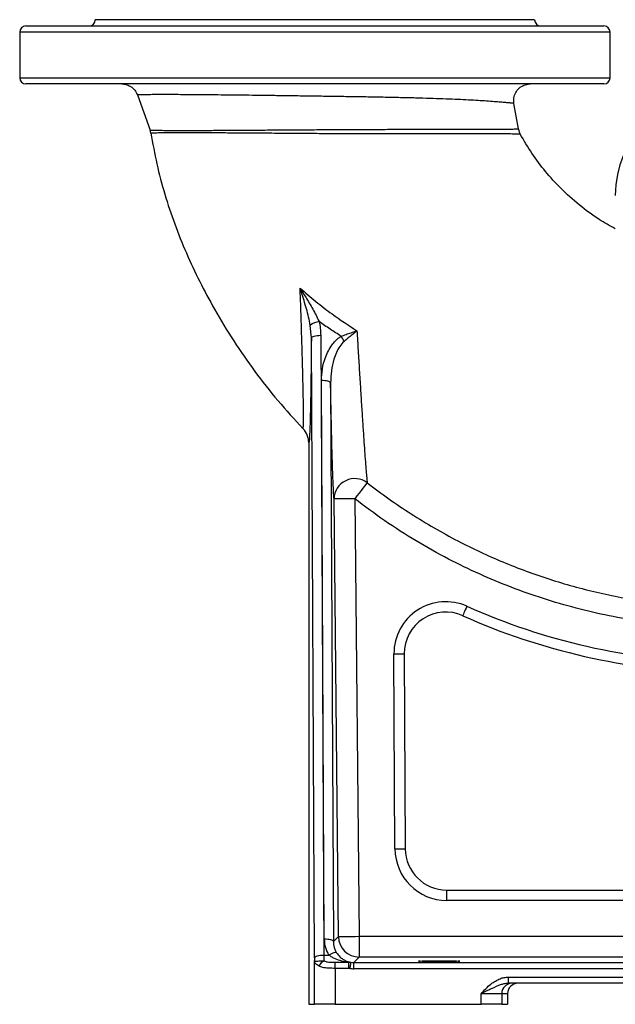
# Model space of a CAD drawing. Extents: x 4473 to 5835, y 3282 to 5186.
# Tile 1 of 14: x 4473 to 4761, y 3282 to 3757. Entities that reach past the tile are written whole.
import ezdxf

# ---------------------------------------------------------------- set-up
doc = ezdxf.new("R2010")
doc.units = 0
doc.header["$LTSCALE"] = 10
doc.header["$MEASUREMENT"] = 0
doc.layers.get('0').update_dxf_attribs({"linetype": 'CONTINUOUS'})

msp = doc.modelspace()

# ---------------------------------------------------------------- linework, layer by layer
at = {"color": 7, "linetype": 'Continuous'}
for p, q in [((4476.03, 3754.09), (4615.53, 3754.09)), ((4721.53, 3757.09), (4509.53, 3757.09)), ((4615.53, 3754.09), (4755.03, 3754.09)), ((4473.03, 3751.09), (4473.03, 3729.09)), ((4615.53, 3751.09), (4473.03, 3751.09)), ((4758.03, 3751.09), (4615.53, 3751.09)), ((4758.03, 3729.09), (4758.03, 3751.09)), ((4473.03, 3729.09), (4758.03, 3729.09)), ((4755.03, 3726.09), (4476.03, 3726.09)), ((4529.88, 3720.79), (4535.99, 3703.77)), ((4713.75, 3704.39), (4711.61, 3716.72)), ((4714.63, 3701.89), (4713.75, 3704.39)), ((4613.82, 3603.58), (4613.29, 3609.61)), ((4615.35, 3304.56), (4613.82, 3603.58)), ((4618.32, 3604.84), (4619.85, 3305.83)), ((4620.07, 3313.51), (4618.69, 3582.99)), ((4623.09, 3581.8), (4624.47, 3312.32)), ((4612.56, 3552.95), (4612.56, 3282.09)), ((4626.9, 3314.78), (4624.75, 3525.87)), ((4634.74, 3525.97), (4636.9, 3314.88)), ((4654.16, 3357.08), (4653.68, 3451.19)), ((4658.68, 3451.21), (4659.16, 3357.11)), ((4679.16, 3337.21), (4835.68, 3337.21)), ((4679.16, 3332.21), (4679.16, 3337.21)), ((4835.68, 3332.21), (4679.16, 3332.21)), ((4624.47, 3312.32), (4626.9, 3314.78)), ((4636.9, 3314.88), (4636.9, 3304.88)), ((4636.9, 3314.88), (4912.05, 3314.88)), ((4615.36, 3282.09), (4615.36, 3303.29)), ((4619.85, 3305.83), (4622.32, 3305.83)), ((4625.36, 3299.42), (4625.36, 3302.35)), ((4625.36, 3302.35), (4631.97, 3302.35)), ((4631.97, 3302.35), (4632.92, 3302.36)), ((4631.97, 3299.42), (4631.97, 3302.35)), ((4636.9, 3304.88), (4634.3, 3302.26)), ((4634.3, 3299.26), (4634.3, 3302.26)), ((4634.3, 3302.26), (5005.7, 3302.26)), ((4914.33, 3304.88), (4636.9, 3304.88)), ((4625.36, 3299.42), (4625.36, 3282.09)), ((4631.97, 3299.42), (4625.36, 3299.42)), ((4632.51, 3299.39), (4631.97, 3299.42)), ((5005.7, 3299.26), (4634.3, 3299.26)), ((4708.97, 3292.21), (4708.97, 3295.21)), ((4708.97, 3295.21), (4922.09, 3295.21)), ((4922.09, 3292.21), (4708.97, 3292.21)), ((4705.7, 3287.21), (4695.7, 3287.21)), ((4695.7, 3282.09), (4695.7, 3287.21)), ((4705.7, 3287.21), (4705.7, 3282.09)), ((4708.5, 3287.21), (4705.7, 3287.21)), ((4708.5, 3287.21), (4708.5, 3282.09)), ((4612.56, 3282.09), (4615.36, 3282.09)), ((4625.36, 3282.09), (4615.36, 3282.09)), ((4625.36, 3282.09), (4695.7, 3282.09)), ((4705.7, 3282.09), (4695.7, 3282.09)), ((4705.7, 3282.09), (4708.5, 3282.09))]:
    msp.add_line(p, q, dxfattribs=at)
at = {"color": 7, "linetype": 'Continuous', "flags": 128}
for points in [[(4613.82, 3603.58), (4613.92, 3603.82), (4614.19, 3604.05), (4614.61, 3604.27), (4615.17, 3604.46), (4615.85, 3604.62), (4616.62, 3604.74), (4617.45, 3604.81), (4618.32, 3604.84)], [(4623.09, 3581.8), (4622.99, 3582.04), (4622.73, 3582.26), (4622.32, 3582.47), (4621.78, 3582.65), (4621.11, 3582.8), (4620.36, 3582.91), (4619.54, 3582.97), (4618.69, 3582.99)], [(4640.79, 3533.72), (4640.51, 3533.36), (4640.05, 3532.78), (4639.44, 3531.99), (4638.68, 3531.02), (4637.8, 3529.89), (4636.84, 3528.65), (4635.81, 3527.33), (4634.74, 3525.97)], [(4634.74, 3525.97), (4632.81, 3525.95), (4630.96, 3525.93), (4629.24, 3525.91), (4627.73, 3525.9), (4626.49, 3525.88), (4625.56, 3525.87), (4624.97, 3525.87), (4624.75, 3525.87)], [(4688.9, 3474.13), (4688.5, 3473.24), (4688.11, 3472.39), (4687.76, 3471.6), (4687.45, 3470.91), (4687.2, 3470.34), (4687.01, 3469.92), (4686.89, 3469.66), (4686.85, 3469.57)], [(4653.68, 3451.19), (4654.66, 3451.19), (4655.6, 3451.2), (4656.46, 3451.2), (4657.22, 3451.2), (4657.84, 3451.21), (4658.3, 3451.21), (4658.59, 3451.21), (4658.68, 3451.21)], [(4654.16, 3357.08), (4655.14, 3357.09), (4656.08, 3357.09), (4656.94, 3357.1), (4657.7, 3357.1), (4658.32, 3357.1), (4658.78, 3357.11), (4659.07, 3357.11), (4659.16, 3357.11)], [(4624.47, 3312.32), (4624.37, 3312.56), (4624.11, 3312.79), (4623.7, 3312.99), (4623.15, 3313.17), (4622.49, 3313.32), (4621.73, 3313.43), (4620.92, 3313.49), (4620.07, 3313.51)], [(4626.9, 3314.78), (4627.12, 3314.78), (4627.71, 3314.79), (4628.65, 3314.8), (4629.89, 3314.81), (4631.4, 3314.83), (4633.11, 3314.84), (4634.97, 3314.86), (4636.9, 3314.88)], [(4626.02, 3306.97), (4625.85, 3307.08), (4625.57, 3307.11), (4625.2, 3307.07), (4624.74, 3306.95), (4624.2, 3306.76), (4623.61, 3306.51), (4622.97, 3306.19), (4622.32, 3305.83)], [(4615.35, 3304.56), (4615.45, 3304.81), (4615.71, 3305.04), (4616.13, 3305.26), (4616.69, 3305.45), (4617.37, 3305.61), (4618.15, 3305.73), (4618.98, 3305.8), (4619.85, 3305.83)], [(4632.51, 3299.39), (4632.59, 3299.96), (4632.66, 3300.51), (4632.73, 3301.02), (4632.8, 3301.47), (4632.85, 3301.84), (4632.89, 3302.11), (4632.91, 3302.29), (4632.92, 3302.36)]]:
    msp.add_lwpolyline(points, dxfattribs=at)
at = {"color": 7, "linetype": 'Continuous'}
for centre, radius, start, end in [((4476.03, 3751.09), 3, 90, 180), ((4506.53, 3757.09), 3, 270, 0), ((4724.53, 3757.09), 3, 180, 270), ((4755.03, 3751.09), 3, 0, 90), ((4476.03, 3729.09), 3, 180, 270), ((4755.03, 3729.09), 3, 270, 0), ((4810.53, 3672.27), 50, 90, 180), ((4618.73, 3602.97), 8.58, 98.0394, 129.3394), ((4603.89, 3588.87), 28.84, 26.8553, 32.4769), ((4634.8, 3525.66), 10.05, 53.3832, 178.7943), ((4678.68, 3451.31), 25, 65.8893, 180.2926), ((4815.53, 3757.09), 310, 245.8893, 268.5063), ((4678.68, 3451.31), 20, 65.8893, 180.2926), ((4815.53, 3757.09), 315, 245.8893, 268.5063), ((4679.16, 3357.21), 25, 180.2926, 270), ((4679.16, 3357.21), 20, 180.2926, 270), ((4636.9, 3314.89), 10, 180.6056, 269.9798), ((4621.45, 3299.28), 4.05, 112.1763, 162.3396), ((4710.7, 3287.21), 5, 90.0049, 180.0033)]:
    msp.add_arc(centre, radius, start, end, dxfattribs=at)
for centre, major_axis, ratio, start_param, end_param in [((4634.47, 3313.67), (5.72, 13.32), 0.992608, 1.984357, 2.545947), ((4634.47, 3312.43), (4.03, 9.26), 0.98929, 1.987991, 2.549581), ((4615.51, 3307.23), (0, 9.5), 0.017455, 1.855381, 1.998494), ((4620.01, 3307.23), (0, 5), 0.033165, 1.855381, 2.56928), ((4634.31, 3312.26), (7.04, 7.11), 0.999518, 3.783013, 3.921708), ((4634.31, 3312.26), (-9.15, -9.24), 0.999699, 0.64142, 0.780115), ((4713.5, 3287.21), (-5, 0), 0.999848, 4.712389, 6.283185)]:
    msp.add_ellipse(centre, major_axis=major_axis, ratio=ratio, start_param=start_param, end_param=end_param, dxfattribs=at)
msp.add_ellipse((4675.53, 3302.91), major_axis=(10, 0), ratio=0.017455, dxfattribs=at)
for points, knots in [([(4522.35, 3726.09), (4522.45, 3726.09), (4523.02, 3726.08), (4524.48, 3725.89), (4526.61, 3725.03), (4528.72, 3723.24), (4529.49, 3721.6), (4529.88, 3720.79)], [0, 0, 0, 0, 0.029383, 0.175256, 0.450172, 0.725085, 1, 1, 1, 1]), ([(4711.61, 3716.72), (4711.54, 3717.62), (4711.41, 3719.42), (4712.36, 3722.02), (4714.05, 3724.16), (4716.4, 3725.64), (4718.34, 3726.07), (4719.38, 3726.09), (4719.49, 3726.09)], [0, 0, 0, 0, 0.193551, 0.387101, 0.580652, 0.774205, 0.976258, 1, 1, 1, 1]), ([(4711.61, 3716.72), (4711.61, 3716.72), (4711.61, 3716.72), (4711.31, 3716.75), (4710.11, 3716.85), (4708.26, 3717.02), (4705.89, 3717.22), (4702.95, 3717.46), (4699.45, 3717.73), (4695.45, 3718), (4690.93, 3718.27), (4685.92, 3718.53), (4680.35, 3718.77), (4674.27, 3718.99), (4667.63, 3719.2), (4660.55, 3719.38), (4653.21, 3719.55), (4645.77, 3719.69), (4638.22, 3719.83), (4630.45, 3719.95), (4622.66, 3720.07), (4614.99, 3720.18), (4607.42, 3720.29), (4599.86, 3720.39), (4592.47, 3720.49), (4585.36, 3720.58), (4578.52, 3720.66), (4571.9, 3720.74), (4565.63, 3720.8), (4559.8, 3720.86), (4554.39, 3720.9), (4549.39, 3720.92), (4544.9, 3720.94), (4540.98, 3720.94), (4537.6, 3720.93), (4534.77, 3720.9), (4532.23, 3720.87), (4530.71, 3720.83), (4530.01, 3720.8), (4529.88, 3720.79), (4529.88, 3720.79), (4529.88, 3720.79)], [0, 0, 0, 0, 0, 0.028363, 0.057026, 0.082538, 0.108053, 0.134272, 0.160492, 0.186778, 0.213065, 0.240011, 0.266957, 0.295096, 0.323235, 0.352243, 0.381251, 0.408539, 0.435828, 0.463949, 0.49207, 0.518705, 0.54534, 0.572761, 0.600182, 0.626617, 0.653051, 0.680254, 0.707456, 0.733883, 0.76031, 0.787501, 0.814692, 0.841175, 0.867659, 0.894909, 0.92216, 0.96077, 0.980385, 1, 1, 1, 1, 1]), ([(4535.99, 3703.77), (4535.99, 3703.77), (4535.99, 3703.77), (4536.42, 3703.76), (4538.07, 3703.74), (4540.76, 3703.72), (4544.47, 3703.7), (4549.13, 3703.68), (4554.7, 3703.68), (4561.14, 3703.69), (4568.35, 3703.72), (4576.24, 3703.76), (4584.74, 3703.82), (4593.72, 3703.88), (4603.08, 3703.95), (4612.71, 3704.02), (4622.51, 3704.07), (4632.38, 3704.12), (4642.2, 3704.17), (4651.86, 3704.2), (4661.3, 3704.21), (4670.4, 3704.21), (4679.03, 3704.21), (4687.06, 3704.21), (4694.32, 3704.21), (4700.69, 3704.23), (4705.87, 3704.27), (4709.77, 3704.32), (4712.42, 3704.37), (4713.57, 3704.39), (4713.75, 3704.39), (4713.75, 3704.39), (4713.75, 3704.39)], [0, 0, 0, 0, 0, 0.03484, 0.069792, 0.104634, 0.139557, 0.17459, 0.209515, 0.244772, 0.280142, 0.315401, 0.350901, 0.386513, 0.422017, 0.457876, 0.493847, 0.529712, 0.566335, 0.60307, 0.639701, 0.677762, 0.715938, 0.753998, 0.793058, 0.832249, 0.871283, 0.908017, 0.944891, 0.981602, 1, 1, 1, 1, 1]), ([(4714.63, 3701.89), (4714.63, 3701.89), (4714.63, 3701.89), (4714.25, 3701.89), (4712.67, 3701.91), (4710.11, 3701.95), (4706.62, 3701.98), (4702.31, 3702), (4697.12, 3702.02), (4691.03, 3702.02), (4684.1, 3702.01), (4676.28, 3701.99), (4667.6, 3701.97), (4658.1, 3701.96), (4648.09, 3701.97), (4637.69, 3702), (4627.01, 3702.04), (4616.4, 3702.11), (4605.99, 3702.19), (4595.93, 3702.26), (4586.37, 3702.34), (4577.45, 3702.4), (4569.25, 3702.45), (4561.8, 3702.48), (4555.23, 3702.49), (4549.56, 3702.48), (4544.83, 3702.47), (4541.11, 3702.44), (4538.41, 3702.41), (4536.76, 3702.39), (4536.35, 3702.38), (4536.35, 3702.38), (4536.35, 3702.38)], [0, 0, 0, 0, 0, 0.032264, 0.064644, 0.096921, 0.129061, 0.161295, 0.19345, 0.22824, 0.263124, 0.297921, 0.336278, 0.374752, 0.413107, 0.452297, 0.491617, 0.530798, 0.568747, 0.606824, 0.644766, 0.68112, 0.717594, 0.753945, 0.789343, 0.824856, 0.860254, 0.895274, 0.930406, 0.965427, 1, 1, 1, 1, 1]), ([(4536.35, 3702.38), (4537.25, 3697.42), (4539.05, 3687.5), (4542.93, 3672.87), (4547.71, 3658.52), (4553.37, 3644.48), (4559.82, 3630.76), (4567.4, 3616.59), (4576.17, 3602.03), (4586.4, 3587.3), (4597.53, 3573.14), (4605.69, 3564.3), (4609.78, 3559.88)], [0, 0, 0, 0, 0.093028, 0.185888, 0.278796, 0.371834, 0.465005, 0.558248, 0.668128, 0.778274, 0.88884, 1, 1, 1, 1]), ([(4760.53, 3656.22), (4757.92, 3657.67), (4751.84, 3661.04), (4743.01, 3667.6), (4734.32, 3675.38), (4726.72, 3683.77), (4720.12, 3692.5), (4716.46, 3698.76), (4714.63, 3701.89)], [0, 0, 0, 0, 0.136113, 0.317953, 0.501168, 0.668482, 0.834596, 1, 1, 1, 1]), ([(4608.4, 3627.54), (4610.89, 3625.39), (4615.88, 3621.09), (4624.94, 3614.14), (4631.76, 3609.67), (4635.8, 3607.02)], [0, 0, 0, 0, 0.288485, 0.577654, 1, 1, 1, 1]), ([(4609.78, 3559.88), (4609.78, 3559.88), (4609.78, 3559.88), (4609.91, 3559.98), (4609.96, 3560.95), (4610.02, 3562.57), (4610.03, 3564.85), (4610.02, 3567.72), (4609.99, 3571.55), (4609.9, 3576.55), (4609.77, 3582.8), (4609.58, 3590.1), (4609.35, 3598.45), (4609.06, 3607.8), (4608.75, 3617.51), (4608.52, 3624.2), (4608.4, 3627.54)], [0, 0, 0, 0, 0.000001, 0.059592, 0.119377, 0.178983, 0.238385, 0.297954, 0.357392, 0.439702, 0.522321, 0.60475, 0.703257, 0.802157, 0.901242, 1, 1, 1, 1]), ([(4608.4, 3627.54), (4608.41, 3627.53), (4609.31, 3626.13), (4611.41, 3622.81), (4613.98, 3618.46), (4616.13, 3614.5), (4617.06, 3612.48), (4617.53, 3611.47)], [0, 0, 0, 0, 0.001313, 0.268559, 0.631966, 0.816062, 1, 1, 1, 1]), ([(4613.29, 3609.61), (4613.03, 3610.95), (4612.5, 3613.63), (4611.1, 3618.97), (4609.7, 3623.6), (4608.63, 3626.88), (4608.41, 3627.53), (4608.4, 3627.54)], [0, 0, 0, 0, 0.219644, 0.439561, 0.887939, 0.998695, 1, 1, 1, 1]), ([(4617.53, 3611.47), (4617.75, 3610.38), (4618.21, 3608.19), (4618.28, 3605.96), (4618.32, 3604.84)], [0, 0, 0, 0, 0.497051, 1, 1, 1, 1]), ([(4628.22, 3604.36), (4626.43, 3605.49), (4622.81, 3607.78), (4619.3, 3610.23), (4617.53, 3611.47)], [0, 0, 0, 0, 0.4938, 1, 1, 1, 1]), ([(4628.22, 3604.36), (4629, 3604.66), (4630.59, 3605.27), (4633.14, 3606.17), (4634.88, 3606.73), (4635.79, 3607.02), (4635.8, 3607.02)], [0, 0, 0, 0, 0.30594, 0.620513, 0.99701, 1, 1, 1, 1]), ([(4635.8, 3607.02), (4635.8, 3607.02), (4635.06, 3606.4), (4633.69, 3605.25), (4631.6, 3603.52), (4630.29, 3602.45), (4629.62, 3601.9)], [0, 0, 0, 0, 0.002962, 0.381967, 0.687191, 1, 1, 1, 1]), ([(4635.8, 3607.02), (4636, 3603.81), (4636.39, 3597.38), (4636.96, 3588.03), (4637.53, 3579), (4638.07, 3570.38), (4638.6, 3562.25), (4639.08, 3555.06), (4639.51, 3548.87), (4639.9, 3543.64), (4640.24, 3539.35), (4640.54, 3535.96), (4640.71, 3534.47), (4640.79, 3533.72)], [0, 0, 0, 0, 0.099005, 0.197992, 0.295534, 0.393484, 0.49128, 0.588612, 0.673693, 0.758991, 0.843999, 0.922006, 1, 1, 1, 1]), ([(4613.82, 3603.58), (4613.8, 3600.67), (4613.74, 3594.87), (4613.65, 3586.67), (4613.54, 3579.2), (4613.43, 3572.56), (4613.3, 3566.8), (4613.17, 3561.84), (4613.03, 3557.86), (4612.88, 3554.96), (4612.72, 3553.16), (4612.61, 3553.02), (4612.56, 3552.95)], [0, 0, 0, 0, 0.1058626, 0.2118836, 0.3176421, 0.4149593, 0.512512, 0.6097241, 0.7078067, 0.8062777, 0.9042773, 1, 1, 1, 1]), ([(4618.69, 3582.99), (4618.78, 3584.87), (4618.95, 3588.63), (4620.27, 3593.42), (4621.94, 3597.3), (4623.59, 3600.01), (4625.4, 3602.19), (4626.91, 3603.54), (4627.92, 3604.17), (4628.22, 3604.36)], [0, 0, 0, 0, 0.233577, 0.467093, 0.611266, 0.755247, 0.856107, 0.956751, 1, 1, 1, 1]), ([(4629.62, 3601.9), (4628.86, 3601.12), (4627.33, 3599.53), (4625.84, 3596.5), (4624.41, 3592.59), (4623.31, 3587.65), (4623.17, 3583.76), (4623.09, 3581.8)], [0, 0, 0, 0, 0.149877, 0.304142, 0.461919, 0.727885, 1, 1, 1, 1]), ([(4624.75, 3525.87), (4624.7, 3526.5), (4624.61, 3527.78), (4624.46, 3530.49), (4624.31, 3533.79), (4624.17, 3537.66), (4624.02, 3541.97), (4623.88, 3546.71), (4623.74, 3551.89), (4623.6, 3557.4), (4623.47, 3563.15), (4623.34, 3569.12), (4623.21, 3575.33), (4623.13, 3579.64), (4623.09, 3581.8)], [0, 0, 0, 0, 0.082686, 0.165377, 0.250797, 0.336224, 0.418807, 0.501396, 0.585952, 0.670515, 0.752268, 0.834026, 0.91701, 1, 1, 1, 1]), ([(4609.85, 3559.8), (4609.83, 3559.82), (4609.81, 3559.85), (4609.79, 3559.87), (4609.78, 3559.88)], [0, 0, 0, 0, 0.816491, 1, 1, 1, 1]), ([(4612.56, 3552.95), (4612.53, 3553.57), (4612.46, 3554.84), (4611.74, 3557.23), (4610.72, 3558.87), (4609.87, 3559.78), (4609.85, 3559.8)], [0, 0, 0, 0, 0.246996, 0.503055, 0.988843, 1, 1, 1, 1]), ([(4640.79, 3533.72), (4644.24, 3531.11), (4651.12, 3525.88), (4661.93, 3518.63), (4673.06, 3511.83), (4684.2, 3505.71), (4695.27, 3500.25), (4706.24, 3495.41), (4717.43, 3491.01), (4728.75, 3487.11), (4740.16, 3483.7), (4751.66, 3480.78), (4763.29, 3478.33), (4775.01, 3476.37), (4786.78, 3474.9), (4798.57, 3473.93), (4808.44, 3473.5), (4816.41, 3473.45), (4826.77, 3473.38), (4835.14, 3473.34), (4841.46, 3473.31)], [0, 0, 0, 0, 0.060558, 0.121117, 0.182188, 0.24326, 0.299116, 0.354972, 0.411225, 0.467478, 0.522727, 0.577976, 0.633608, 0.68924, 0.744435, 0.799726, 0.854912, 0.88269, 0.911396, 1, 1, 1, 1]), ([(4846.81, 3463.44), (4838.68, 3463.47), (4828.51, 3463.52), (4816.31, 3463.61), (4808.16, 3463.67), (4797.97, 3464.11), (4785.77, 3465.11), (4772.26, 3466.8), (4757.48, 3469.38), (4741.52, 3473.09), (4725.73, 3477.68), (4710.17, 3483.17), (4694.88, 3489.54), (4679.55, 3496.96), (4664.28, 3505.51), (4649.11, 3515.17), (4639.53, 3522.37), (4634.74, 3525.97)], [0, 0, 0, 0, 0.107916, 0.134964, 0.162012, 0.216118, 0.270271, 0.324424, 0.396855, 0.469342, 0.541773, 0.615005, 0.688295, 0.761527, 0.840994, 0.920534, 1, 1, 1, 1]), ([(4626.02, 3306.97), (4626.54, 3306.27), (4627.46, 3305.03), (4628.97, 3303.89), (4630.73, 3302.87), (4632.07, 3302.56), (4632.92, 3302.36)], [0, 0, 0, 0, 0.255963, 0.4498198, 0.6487247, 1, 1, 1, 1]), ([(4617.59, 3300.51), (4617.25, 3300.7), (4616.56, 3301.08), (4615.91, 3301.59), (4615.57, 3302.12), (4615.44, 3302.55), (4615.39, 3302.85), (4615.37, 3303.04), (4615.36, 3303.16), (4615.36, 3303.22), (4615.36, 3303.26), (4615.36, 3303.28), (4615.36, 3303.28), (4615.36, 3303.29)], [0, 0, 0, 0, 0.252917, 0.505786, 0.707383, 0.827061, 0.901681, 0.94703, 0.972999, 0.986852, 0.993785, 0.995346, 1, 1, 1, 1]), ([(4615.36, 3303.29), (4615.36, 3303.29), (4615.36, 3303.19), (4615.42, 3302.95), (4615.76, 3302.8), (4616.71, 3302.94), (4618.16, 3303.17), (4619.33, 3303.08), (4619.92, 3303.03)], [0, 0, 0, 0, 0.005217, 0.098836, 0.318551, 0.544152, 0.772075, 1, 1, 1, 1]), ([(4619.92, 3303.03), (4620.46, 3302.85), (4621.8, 3302.41), (4623.77, 3302.37), (4625.05, 3302.35), (4625.36, 3302.35)], [0, 0, 0, 0, 0.339811, 0.839405, 1, 1, 1, 1]), ([(4631.97, 3302.35), (4631.88, 3302.36), (4630.72, 3302.48), (4628.47, 3302.86), (4625.82, 3303.73), (4623.76, 3304.75), (4622.8, 3305.47), (4622.32, 3305.83)], [0, 0, 0, 0, 0.026528, 0.344972, 0.669814, 0.833241, 1, 1, 1, 1]), ([(4625.36, 3299.42), (4624.26, 3299.44), (4622.06, 3299.47), (4619.35, 3299.76), (4618.11, 3300.29), (4617.59, 3300.51)], [0, 0, 0, 0, 0.367545, 0.735401, 1, 1, 1, 1]), ([(4695.7, 3287.21), (4695.71, 3287.21), (4696.47, 3288.03), (4697.99, 3289.65), (4700.26, 3291.74), (4702.59, 3293.38), (4704.77, 3294.45), (4706.93, 3295.09), (4708.29, 3295.17), (4708.97, 3295.21)], [0, 0, 0, 0, 0.001121, 0.209365, 0.417239, 0.580753, 0.743908, 0.872035, 1, 1, 1, 1]), ([(4708.97, 3292.21), (4708.37, 3292.17), (4707.16, 3292.09), (4704.34, 3291.28), (4701.44, 3289.91), (4698.21, 3288.39), (4696.54, 3287.6), (4695.71, 3287.21), (4695.7, 3287.21)], [0, 0, 0, 0, 0.125551, 0.254682, 0.623294, 0.811037, 0.998611, 1, 1, 1, 1])]:
    msp.add_open_spline(points, degree=3, knots=knots, dxfattribs=at)
msp.add_open_spline([(4536.35, 3702.38), (4536.27, 3702.86), (4536.15, 3703.32), (4535.99, 3703.77)], degree=3, dxfattribs=at)

doc.saveas('drawing.dxf')
